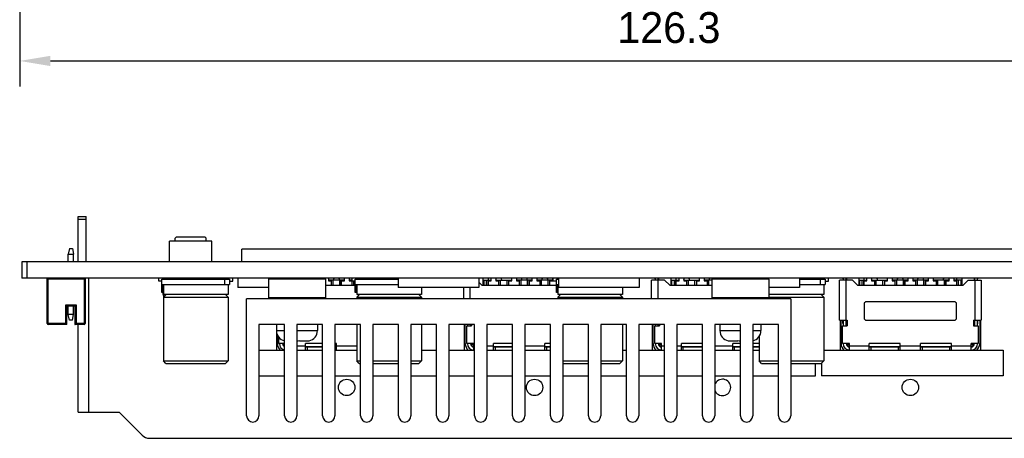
# Model space of a CAD drawing. Header units: millimetres. Extents: x 100 to 448, y 15 to 335.
# Tile 2 of 17: x 181 to 277, y 37 to 77. Entities that reach past the tile are written whole.
import ezdxf

# ---------------------------------------------------------------- set-up
doc = ezdxf.new("R2010")
doc.units = ezdxf.units.MM
doc.header["$LTSCALE"] = 16.335
doc.header["$PDMODE"] = 3
doc.header["$PDSIZE"] = 8
doc.layers.get('0').update_dxf_attribs({"linetype": 'CONTINUOUS'})
doc.layers.get('Defpoints').update_dxf_attribs({"linetype": 'CONTINUOUS'})
for name, color, linetype in [('00_COMPONENTS', 7, 'CONTINUOUS'), ('09_ALL_ROUNDS', 7, 'CONTINUOUS'), ('20_ALL_FEATURES', 7, 'CONTINUOUS'), ('51__DRAFT_DIMS', 7, 'CONTINUOUS')]:
    doc.layers.add(name, color=color, linetype=linetype)
doc.styles.get("Standard").update_dxf_attribs({"font": 'simfang.ttf'})
doc.dimstyles.new('DIMSTYLE_8', dxfattribs={"dimtxt": 3, "dimasz": 3, "dimexe": 2.5, "dimexo": 0.5, "dimgap": 0.75, "dimtad": 1, "dimdsep": 46, "dimtxsty": 'STANDARD', "dimblk": '_FILLED', "dimblk1": '_FILLED', "dimblk2": '_FILLED', "dimcen": 0.09, "dimclrt": 3, "dimazin": 2, "dimtp": 0.5, "dimtm": 0.5, "dimtfac": 1, "dimtofl": 0, "dimtmove": 0, "dimatfit": 3, "dimldrblk": '_FILLED', "dimfxl": 1, "dimtolj": 1, "dimarcsym": 0})

# ---------------------------------------------------------------- blocks, each defined once
blk = doc.blocks.new('_FILLED')
at = {"color": 0, "linetype": 'ByBlock'}
blk.add_solid([(0, 0), (-1, 0.167), (-1, -0.167)], dxfattribs=at)
blk = doc.blocks.new('*D18')
at = {"layer": '51__DRAFT_DIMS', "color": 0, "lineweight": -2}
for p, q in [((180.738, 120.571), (180.738, 70.734)), ((307.172, 110.071), (307.172, 70.734)), ((183.738, 73.234), (304.172, 73.234))]:
    blk.add_line(p, q, dxfattribs=at)
at = {"layer": 'Defpoints', "color": 0}
for p in [(180.738, 121.071), (307.172, 110.571), (307.172, 73.234)]:
    blk.add_point(p, dxfattribs=at)
at = {"layer": '51__DRAFT_DIMS', "color": 0, "linetype": 'ByBlock', "lineweight": -2, "xscale": 3, "yscale": 3, "zscale": 3, "rotation": 180}
blk.add_blockref('_FILLED', (180.738, 73.234), dxfattribs=at)
at = {"layer": '51__DRAFT_DIMS', "color": 0, "linetype": 'ByBlock', "lineweight": -2, "xscale": 3, "yscale": 3, "zscale": 3}
blk.add_blockref('_FILLED', (307.172, 73.234), dxfattribs=at)
at = {"layer": '51__DRAFT_DIMS', "color": 3, "insert": (243.967, 77.984), "char_height": 3, "attachment_point": 2, "line_spacing_factor": 0.9}
blk.add_mtext('\\A1;\\A1;{\\fFZLanTingHei-R-GBK|b0|i0|c134|p2;\\C256;126.3}', dxfattribs=at)

msp = doc.modelspace()

# ---------------------------------------------------------------- linework, layer by layer
at = {"layer": '00_COMPONENTS', "color": 0}
for p, q in [((185.573, 54.99), (185.473, 54.423)), ((185.573, 54.99), (185.873, 54.99)), ((185.873, 54.99), (185.973, 54.423)), ((185.473, 53.69), (185.473, 54.423)), ((185.973, 53.69), (185.973, 54.423)), ((292.087, 53.69), (180.937, 53.69)), ((180.937, 53.69), (180.937, 52.09)), ((181.437, 53.69), (181.437, 52.09)), ((292.087, 52.09), (180.937, 52.09)), ((183.523, 51.99), (183.423, 52.09)), ((183.423, 47.69), (183.423, 52.09)), ((187.023, 51.99), (183.523, 51.99)), ((183.523, 47.59), (183.523, 51.99)), ((187.023, 51.99), (187.123, 52.09)), ((187.023, 51.99), (187.023, 47.59)), ((187.123, 52.09), (187.123, 47.69)), ((194.284, 51.79), (194.284, 52.09)), ((194.584, 51.79), (194.284, 51.79)), ((194.584, 51.99), (201.184, 51.99)), ((194.584, 50.69), (194.584, 51.99)), ((195.384, 51.99), (195.384, 52.09)), ((196.384, 51.99), (196.384, 52.09)), ((199.384, 51.99), (199.384, 52.09)), ((200.384, 51.99), (200.384, 52.09)), ((200.684, 51.99), (200.684, 51.49)), ((201.184, 51.99), (201.184, 51.49)), ((201.184, 51.79), (201.484, 51.79)), ((201.484, 51.79), (201.484, 52.09)), ((201.978, 52.09), (201.978, 51.175)), ((204.957, 51.99), (205.057, 52.09)), ((204.957, 51.99), (205.057, 52.09)), ((210.517, 51.99), (204.957, 51.99)), ((204.957, 51.99), (204.957, 50.19)), ((210.517, 51.99), (210.417, 52.09)), ((210.517, 51.99), (210.517, 50.19)), ((210.813, 52.09), (210.813, 51.844)), ((212.363, 51.89), (210.813, 51.89)), ((210.813, 51.844), (211.088, 51.844)), ((211.088, 51.844), (211.088, 51.4)), ((211.118, 51.4), (211.118, 51.89)), ((211.268, 51.4), (211.268, 51.89)), ((211.292, 51.89), (211.363, 52.09)), ((211.813, 52.09), (211.883, 51.89)), ((211.908, 51.4), (211.908, 51.89)), ((212.058, 51.4), (212.058, 51.89)), ((212.088, 51.844), (212.363, 51.844)), ((212.088, 51.4), (212.088, 51.844)), ((212.363, 51.844), (212.363, 52.09)), ((212.813, 52.09), (212.813, 51.844)), ((213.118, 51.89), (212.813, 51.89)), ((212.813, 51.844), (213.088, 51.844)), ((213.088, 51.844), (213.088, 51.4)), ((213.114, 51.79), (213.114, 52.09)), ((213.414, 51.79), (213.114, 51.79)), ((213.118, 51.4), (213.118, 51.79)), ((213.268, 51.4), (213.268, 51.79)), ((213.414, 51.99), (217.599, 51.99)), ((213.414, 50.69), (213.414, 51.99)), ((214.214, 51.99), (214.214, 52.09)), ((215.214, 51.99), (215.214, 52.09)), ((215.827, 51.99), (215.863, 52.09)), ((216.313, 52.09), (216.348, 51.99)), ((216.363, 51.99), (216.363, 52.09)), ((216.813, 52.09), (216.813, 51.99)), ((217.088, 52.09), (217.088, 51.99)), ((217.588, 52.09), (217.588, 51.99)), ((217.599, 52.09), (217.599, 51.175)), ((225.453, 52.09), (225.453, 51.175)), ((225.887, 51.4), (225.887, 52.09)), ((225.887, 51.89), (226.662, 51.89)), ((225.962, 51.4), (225.962, 51.89)), ((226.207, 51.4), (226.207, 51.89)), ((226.357, 51.4), (226.357, 51.89)), ((226.387, 51.89), (226.387, 52.09)), ((226.387, 51.844), (226.662, 51.844)), ((226.387, 51.4), (226.387, 51.844)), ((226.662, 51.844), (226.662, 52.09)), ((227.112, 51.948), (227.162, 52.09)), ((227.112, 52.09), (227.112, 51.844)), ((227.112, 51.89), (228.662, 51.89)), ((227.112, 51.844), (227.387, 51.844)), ((227.387, 51.844), (227.387, 51.4)), ((227.417, 51.4), (227.417, 51.89)), ((227.567, 51.4), (227.567, 51.89)), ((227.612, 52.09), (227.683, 51.89)), ((228.207, 51.4), (228.207, 51.89)), ((228.357, 51.89), (228.357, 51.4)), ((228.387, 51.844), (228.662, 51.844)), ((228.387, 51.4), (228.387, 51.844)), ((228.662, 51.844), (228.662, 52.09)), ((229.112, 52.09), (229.112, 51.844)), ((230.662, 51.89), (229.112, 51.89)), ((229.112, 51.844), (229.387, 51.844)), ((229.387, 51.844), (229.387, 51.4)), ((229.417, 51.4), (229.417, 51.89)), ((229.567, 51.4), (229.567, 51.89)), ((229.592, 51.89), (229.662, 52.09)), ((230.112, 52.09), (230.183, 51.89)), ((230.207, 51.4), (230.207, 51.89)), ((230.357, 51.4), (230.357, 51.89)), ((230.387, 51.844), (230.662, 51.844)), ((230.387, 51.4), (230.387, 51.844)), ((230.662, 51.844), (230.662, 52.09)), ((231.112, 52.09), (231.112, 51.844)), ((232.662, 51.89), (231.112, 51.89)), ((231.112, 51.844), (231.387, 51.844)), ((231.387, 51.844), (231.387, 51.4)), ((231.417, 51.4), (231.417, 51.89)), ((231.567, 51.4), (231.567, 51.89)), ((231.592, 51.89), (231.662, 52.09)), ((232.112, 52.09), (232.183, 51.89)), ((232.207, 51.4), (232.207, 51.89)), ((232.357, 51.4), (232.357, 51.89)), ((232.387, 51.844), (232.662, 51.844)), ((232.387, 51.4), (232.387, 51.844)), ((232.662, 51.844), (232.662, 52.09)), ((232.706, 51.79), (232.706, 52.09)), ((233.006, 51.79), (232.706, 51.79)), ((233.006, 51.99), (233.22, 51.99)), ((233.006, 50.69), (233.006, 51.99)), ((233.22, 52.09), (233.22, 51.175)), ((241.074, 52.09), (241.074, 51.175)), ((243.55, 51.9), (242.287, 51.9)), ((242.287, 50.09), (242.287, 51.9)), ((242.637, 52.02), (242.637, 51.9)), ((242.887, 51.9), (242.887, 50.09)), ((242.937, 51.9), (242.937, 52.02)), ((242.962, 52.09), (242.962, 51.9)), ((243.55, 51.9), (244.05, 51.4)), ((244.187, 51.4), (244.187, 52.09)), ((244.187, 51.89), (244.962, 51.89)), ((244.262, 51.4), (244.262, 51.89)), ((244.507, 51.4), (244.507, 51.89)), ((244.657, 51.4), (244.657, 51.89)), ((244.687, 51.89), (244.687, 52.09)), ((244.687, 51.844), (244.962, 51.844)), ((244.687, 51.4), (244.687, 51.844)), ((244.962, 51.844), (244.962, 52.09)), ((245.412, 51.948), (245.462, 52.09)), ((245.412, 52.09), (245.412, 51.844)), ((245.412, 51.89), (246.962, 51.89)), ((245.412, 51.844), (245.687, 51.844)), ((245.687, 51.844), (245.687, 51.4)), ((245.717, 51.4), (245.717, 51.89)), ((245.867, 51.4), (245.867, 51.89)), ((245.912, 52.09), (245.983, 51.89)), ((246.507, 51.4), (246.507, 51.89)), ((246.657, 51.89), (246.657, 51.4)), ((246.687, 51.844), (246.962, 51.844)), ((246.687, 51.4), (246.687, 51.844)), ((246.962, 51.844), (246.962, 52.09)), ((247.412, 52.09), (247.412, 51.844)), ((248.157, 51.89), (247.412, 51.89)), ((247.412, 51.844), (247.687, 51.844)), ((247.687, 51.844), (247.687, 51.4)), ((247.717, 51.4), (247.717, 51.89)), ((247.867, 51.4), (247.867, 51.89)), ((247.892, 51.89), (247.962, 52.09)), ((248.157, 51.99), (248.257, 52.09)), ((253.717, 51.99), (248.157, 51.99)), ((248.157, 51.99), (248.157, 50.19)), ((253.717, 51.99), (253.617, 52.09)), ((253.717, 51.99), (253.717, 50.19)), ((256.695, 52.09), (256.695, 51.175)), ((256.695, 51.99), (259.198, 51.99)), ((257.398, 51.99), (257.398, 52.09)), ((258.398, 51.99), (258.398, 52.09)), ((258.698, 51.99), (258.698, 51.49)), ((259.198, 51.99), (259.198, 51.49)), ((259.198, 51.79), (259.498, 51.79)), ((259.498, 51.79), (259.498, 52.09)), ((261.85, 51.9), (260.587, 51.9)), ((260.587, 48), (260.587, 51.9)), ((260.937, 52.02), (260.937, 51.9)), ((261.187, 51.9), (261.187, 48)), ((261.237, 51.9), (261.237, 52.02)), ((261.262, 52.09), (261.262, 51.9)), ((261.85, 51.9), (262.35, 51.4)), ((262.487, 51.4), (262.487, 52.09)), ((262.487, 51.89), (263.262, 51.89)), ((262.562, 51.4), (262.562, 51.89)), ((262.807, 51.4), (262.807, 51.89)), ((262.957, 51.4), (262.957, 51.89)), ((262.987, 51.89), (262.987, 52.09)), ((262.987, 51.844), (263.262, 51.844)), ((262.987, 51.4), (262.987, 51.844)), ((263.262, 51.844), (263.262, 52.09)), ((263.712, 52.09), (263.712, 51.844)), ((263.712, 51.948), (263.762, 52.09)), ((263.712, 51.89), (265.262, 51.89)), ((263.712, 51.844), (263.987, 51.844)), ((263.987, 51.844), (263.987, 51.4)), ((264.017, 51.4), (264.017, 51.89)), ((264.167, 51.4), (264.167, 51.89)), ((264.212, 52.09), (264.283, 51.89)), ((264.807, 51.4), (264.807, 51.89)), ((264.957, 51.89), (264.957, 51.4)), ((264.987, 51.844), (265.262, 51.844)), ((264.987, 51.4), (264.987, 51.844)), ((265.262, 51.844), (265.262, 52.09)), ((265.712, 52.09), (265.712, 51.844)), ((267.262, 51.89), (265.712, 51.89)), ((265.712, 51.844), (265.987, 51.844)), ((265.987, 51.844), (265.987, 51.4)), ((266.017, 51.4), (266.017, 51.89)), ((266.167, 51.4), (266.167, 51.89)), ((266.192, 51.89), (266.262, 52.09)), ((266.712, 52.09), (266.783, 51.89)), ((266.807, 51.4), (266.807, 51.89)), ((266.957, 51.4), (266.957, 51.89)), ((266.987, 51.844), (267.262, 51.844)), ((266.987, 51.4), (266.987, 51.844)), ((267.262, 51.844), (267.262, 52.09)), ((267.712, 52.09), (267.712, 51.844)), ((269.262, 51.89), (267.712, 51.89)), ((267.712, 51.844), (267.987, 51.844)), ((267.987, 51.844), (267.987, 51.4)), ((268.017, 51.4), (268.017, 51.89)), ((268.167, 51.4), (268.167, 51.89)), ((268.192, 51.89), (268.262, 52.09)), ((268.712, 52.09), (268.783, 51.89)), ((268.807, 51.4), (268.807, 51.89)), ((268.957, 51.4), (268.957, 51.89)), ((268.987, 51.844), (269.262, 51.844)), ((268.987, 51.4), (268.987, 51.844)), ((269.262, 51.844), (269.262, 52.09)), ((269.712, 52.09), (269.712, 51.844)), ((271.262, 51.89), (269.712, 51.89)), ((269.712, 51.844), (269.987, 51.844)), ((269.987, 51.844), (269.987, 51.4)), ((270.017, 51.4), (270.017, 51.89)), ((270.167, 51.4), (270.167, 51.89)), ((270.692, 51.89), (270.762, 52.09)), ((270.807, 51.4), (270.807, 51.89)), ((270.957, 51.4), (270.957, 51.89)), ((270.987, 51.844), (271.262, 51.844)), ((270.987, 51.4), (270.987, 51.844)), ((271.212, 52.09), (271.262, 51.948)), ((271.262, 51.844), (271.262, 52.09)), ((271.712, 52.09), (271.712, 51.844)), ((272.487, 51.89), (271.712, 51.89)), ((271.712, 51.844), (271.987, 51.844)), ((271.987, 52.09), (271.987, 51.89)), ((271.987, 51.844), (271.987, 51.4)), ((272.017, 51.4), (272.017, 51.89)), ((272.167, 51.4), (272.167, 51.89)), ((272.412, 51.89), (272.412, 51.4)), ((272.487, 52.09), (272.487, 51.4)), ((272.625, 51.4), (273.125, 51.9)), ((273.125, 51.9), (274.387, 51.9)), ((273.712, 52.09), (273.712, 51.9)), ((273.737, 52.02), (273.737, 51.9)), ((273.787, 48), (273.787, 51.9)), ((274.037, 51.9), (274.037, 52.02)), ((274.387, 51.9), (274.387, 48)), ((194.584, 51.49), (201.184, 51.49)), ((194.684, 51.49), (194.684, 50.69)), ((194.734, 51.49), (194.734, 50.49)), ((201.034, 51.49), (201.034, 50.49)), ((204.957, 51.175), (201.978, 51.175)), ((210.517, 51.4), (213.414, 51.4)), ((213.414, 51.49), (217.599, 51.49)), ((213.514, 51.49), (213.514, 50.69)), ((213.564, 51.49), (213.564, 50.49)), ((225.453, 51.175), (217.599, 51.175)), ((219.864, 51.175), (219.864, 50.49)), ((223.987, 50.09), (223.987, 51.175)), ((224.587, 51.175), (224.587, 50.09)), ((225.453, 51.697), (225.75, 51.4)), ((225.75, 51.4), (233.006, 51.4)), ((233.006, 51.49), (233.22, 51.49)), ((233.106, 51.49), (233.106, 50.69)), ((233.156, 51.49), (233.156, 50.49)), ((241.074, 51.175), (233.22, 51.175)), ((239.456, 51.175), (239.456, 50.49)), ((244.05, 51.4), (248.157, 51.4)), ((256.695, 51.175), (253.717, 51.175)), ((256.695, 51.49), (259.198, 51.49)), ((259.048, 51.49), (259.048, 50.49)), ((262.35, 51.4), (272.625, 51.4)), ((194.734, 50.69), (194.584, 50.69)), ((201.034, 50.49), (194.734, 50.49)), ((194.984, 50.49), (194.734, 50.24)), ((194.734, 50.24), (201.034, 50.24)), ((194.734, 50.24), (194.734, 44.04)), ((200.784, 50.49), (201.034, 50.24)), ((201.034, 50.24), (201.034, 44.04)), ((255.837, 50.09), (202.837, 50.09)), ((202.837, 38.69), (202.837, 50.09)), ((210.517, 50.19), (204.957, 50.19)), ((205.057, 50.09), (204.957, 50.19)), ((205.057, 50.09), (204.957, 50.19)), ((210.417, 50.09), (210.517, 50.19)), ((213.564, 50.69), (213.414, 50.69)), ((219.864, 50.49), (213.564, 50.49)), ((213.814, 50.49), (213.564, 50.24)), ((213.564, 50.24), (219.864, 50.24)), ((213.564, 50.24), (213.564, 50.09)), ((219.614, 50.49), (219.864, 50.24)), ((219.864, 50.24), (219.864, 50.09)), ((233.156, 50.69), (233.006, 50.69)), ((239.456, 50.49), (233.156, 50.49)), ((233.406, 50.49), (233.156, 50.24)), ((233.156, 50.24), (239.456, 50.24)), ((233.156, 50.24), (233.156, 50.09)), ((239.206, 50.49), (239.456, 50.24)), ((239.456, 50.24), (239.456, 50.09)), ((253.717, 50.19), (248.157, 50.19)), ((248.257, 50.09), (248.157, 50.19)), ((253.617, 50.09), (253.717, 50.19)), ((259.048, 50.49), (253.717, 50.49)), ((253.717, 50.24), (259.048, 50.24)), ((255.837, 50.09), (255.837, 38.69)), ((258.798, 50.49), (259.048, 50.24)), ((259.048, 50.24), (259.048, 44.04)), ((185.223, 49.49), (186.223, 49.49)), ((185.323, 49.39), (185.223, 49.49)), ((185.223, 47.69), (185.223, 49.49)), ((185.323, 49.39), (186.123, 49.39)), ((185.323, 47.59), (185.323, 49.39)), ((185.473, 48.557), (185.473, 49.39)), ((185.973, 48.557), (185.973, 49.39)), ((186.123, 49.39), (186.223, 49.49)), ((186.123, 49.39), (186.123, 47.59)), ((186.223, 49.49), (186.223, 47.69)), ((262.987, 49.6), (262.987, 48.2)), ((271.787, 49.8), (263.187, 49.8)), ((271.987, 48.2), (271.987, 49.6)), ((185.573, 47.99), (185.473, 48.557)), ((185.873, 47.99), (185.573, 47.99)), ((185.873, 47.99), (185.973, 48.557)), ((260.587, 48), (261.337, 48)), ((260.737, 45.72), (260.737, 48)), ((260.922, 47.711), (260.922, 48)), ((260.937, 48), (260.937, 47.47)), ((261.237, 47.47), (261.237, 48)), ((261.262, 47.47), (261.262, 48)), ((261.337, 48), (261.337, 47.47)), ((263.187, 48), (271.787, 48)), ((273.637, 48), (274.387, 48)), ((273.637, 48), (273.637, 47.47)), ((273.712, 47.47), (273.712, 48)), ((273.737, 48), (273.737, 47.47)), ((274.037, 47.47), (274.037, 48)), ((274.052, 47.711), (274.052, 48)), ((274.237, 48), (274.237, 45.72)), ((185.223, 47.69), (183.423, 47.69)), ((185.323, 47.59), (183.523, 47.59)), ((185.323, 47.59), (185.223, 47.69)), ((186.123, 47.59), (186.223, 47.69)), ((187.023, 47.59), (186.123, 47.59)), ((187.123, 47.69), (186.223, 47.69)), ((206.537, 47.59), (204.037, 47.59)), ((204.037, 47.59), (204.037, 38.69)), ((205.737, 47.59), (205.737, 46.99)), ((206.537, 38.69), (206.537, 47.59)), ((210.237, 47.59), (207.737, 47.59)), ((207.737, 47.59), (207.737, 38.69)), ((209.737, 47.59), (209.737, 46.99)), ((210.237, 38.69), (210.237, 47.59)), ((213.937, 47.59), (211.437, 47.59)), ((211.437, 47.59), (211.437, 38.69)), ((213.564, 47.59), (213.564, 44.04)), ((213.937, 38.69), (213.937, 47.59)), ((217.637, 47.59), (215.137, 47.59)), ((215.137, 47.59), (215.137, 38.69)), ((217.637, 38.69), (217.637, 47.59)), ((221.337, 47.59), (218.837, 47.59)), ((218.837, 47.59), (218.837, 38.69)), ((219.864, 47.59), (219.864, 44.04)), ((221.337, 38.69), (221.337, 47.59)), ((225.037, 47.59), (222.537, 47.59)), ((222.537, 47.59), (222.537, 38.69)), ((224.137, 45.72), (224.137, 47.59)), ((224.287, 47.47), (224.737, 47.47)), ((224.287, 45.74), (224.287, 47.47)), ((224.337, 47.59), (224.337, 47.47)), ((224.637, 47.47), (224.637, 47.59)), ((224.662, 47.47), (224.662, 47.59)), ((224.737, 47.59), (224.737, 47.47)), ((225.037, 38.69), (225.037, 47.59)), ((228.737, 47.59), (226.237, 47.59)), ((226.237, 47.59), (226.237, 38.69)), ((228.737, 38.69), (228.737, 47.59)), ((232.437, 47.59), (229.937, 47.59)), ((229.937, 47.59), (229.937, 38.69)), ((232.437, 38.69), (232.437, 47.59)), ((236.137, 47.59), (233.637, 47.59)), ((233.637, 47.59), (233.637, 38.69)), ((236.137, 38.69), (236.137, 47.59)), ((239.837, 47.59), (237.337, 47.59)), ((237.337, 47.59), (237.337, 38.69)), ((239.456, 47.59), (239.456, 44.04)), ((239.837, 38.69), (239.837, 47.59)), ((243.537, 47.59), (241.037, 47.59)), ((241.037, 47.59), (241.037, 38.69)), ((242.437, 45.72), (242.437, 47.59)), ((242.587, 47.47), (243.037, 47.47)), ((242.587, 45.74), (242.587, 47.47)), ((242.637, 47.59), (242.637, 47.47)), ((242.937, 47.47), (242.937, 47.59)), ((242.962, 47.47), (242.962, 47.59)), ((243.037, 47.59), (243.037, 47.47)), ((243.537, 38.69), (243.537, 47.59)), ((247.237, 47.59), (244.737, 47.59)), ((244.737, 47.59), (244.737, 38.69)), ((247.237, 38.69), (247.237, 47.59)), ((250.937, 47.59), (248.437, 47.59)), ((248.437, 47.59), (248.437, 38.69)), ((248.937, 47.59), (248.937, 46.99)), ((250.937, 38.69), (250.937, 47.59)), ((254.637, 47.59), (252.137, 47.59)), ((252.137, 47.59), (252.137, 38.69)), ((252.937, 47.59), (252.937, 46.99)), ((254.637, 38.69), (254.637, 47.59)), ((260.887, 47.47), (261.337, 47.47)), ((260.887, 45.74), (260.887, 47.47)), ((260.922, 47.711), (260.937, 47.711)), ((261.262, 47.63), (261.237, 47.63)), ((273.637, 47.47), (274.087, 47.47)), ((273.737, 47.63), (273.712, 47.63)), ((274.037, 47.711), (274.052, 47.711)), ((274.087, 47.47), (274.087, 45.74)), ((205.737, 46.99), (206.537, 46.99)), ((205.838, 45.72), (205.838, 46.554)), ((205.988, 45.74), (205.988, 46.328)), ((207.737, 46.99), (209.737, 46.99)), ((248.937, 46.99), (250.937, 46.99)), ((252.137, 46.99), (252.937, 46.99)), ((252.748, 46.405), (252.748, 44.04)), ((204.037, 45.1), (206.537, 45.1)), ((206.537, 45.74), (205.988, 45.74)), ((206.038, 45.74), (206.038, 45.72)), ((206.338, 45.72), (206.338, 45.74)), ((206.363, 45.74), (206.363, 45.675)), ((206.537, 45.5), (206.363, 45.675)), ((206.537, 45.625), (206.413, 45.625)), ((207.737, 45.5), (208.588, 45.5)), ((207.737, 45.1), (210.237, 45.1)), ((207.987, 46.011), (207.987, 45.99)), ((207.987, 45.99), (208.705, 45.99)), ((210.237, 45.74), (208.588, 45.74)), ((208.588, 45.1), (208.588, 45.74)), ((208.588, 45.425), (210.237, 45.425)), ((210.237, 45.4), (208.588, 45.4)), ((208.738, 45.4), (208.738, 45.1)), ((208.916, 46.011), (208.92, 46.007)), ((211.588, 45.74), (211.437, 45.74)), ((211.437, 45.425), (211.588, 45.425)), ((211.588, 45.4), (211.438, 45.4)), ((211.438, 45.1), (213.564, 45.1)), ((211.588, 45.1), (211.588, 45.74)), ((211.588, 45.5), (213.564, 45.5)), ((219.864, 45.1), (221.337, 45.1)), ((222.537, 45.1), (225.037, 45.1)), ((224.957, 45.74), (224.287, 45.74)), ((224.337, 45.74), (224.337, 45.72)), ((224.637, 45.72), (224.637, 45.74)), ((224.662, 45.74), (224.662, 45.675)), ((224.912, 45.425), (224.662, 45.675)), ((224.957, 45.625), (224.712, 45.625)), ((224.912, 45.425), (224.957, 45.425)), ((224.957, 45.1), (224.957, 45.74)), ((224.957, 45.5), (225.037, 45.5)), ((226.237, 45.5), (226.887, 45.5)), ((226.237, 45.1), (228.737, 45.1)), ((228.737, 45.74), (226.887, 45.74)), ((226.887, 45.1), (226.887, 45.74)), ((226.887, 45.425), (228.737, 45.425)), ((228.737, 45.4), (226.887, 45.4)), ((227.037, 45.4), (227.037, 45.1)), ((229.937, 45.5), (231.887, 45.5)), ((229.937, 45.1), (232.437, 45.1)), ((232.437, 45.74), (231.887, 45.74)), ((231.887, 45.1), (231.887, 45.74)), ((231.887, 45.425), (232.437, 45.425)), ((232.437, 45.4), (231.887, 45.4)), ((232.037, 45.4), (232.037, 45.1)), ((239.456, 45.1), (239.837, 45.1)), ((241.037, 45.1), (243.537, 45.1)), ((243.257, 45.74), (242.587, 45.74)), ((242.637, 45.74), (242.637, 45.72)), ((242.937, 45.72), (242.937, 45.74)), ((242.962, 45.74), (242.962, 45.675)), ((243.212, 45.425), (242.962, 45.675)), ((243.257, 45.625), (243.012, 45.625)), ((243.212, 45.425), (243.257, 45.425)), ((243.257, 45.1), (243.257, 45.74)), ((243.257, 45.5), (243.537, 45.5)), ((244.737, 45.5), (245.187, 45.5)), ((244.737, 45.1), (247.237, 45.1)), ((247.237, 45.74), (245.187, 45.74)), ((245.187, 45.1), (245.187, 45.74)), ((245.187, 45.425), (247.237, 45.425)), ((247.237, 45.4), (245.187, 45.4)), ((245.337, 45.4), (245.337, 45.1)), ((248.437, 45.5), (250.187, 45.5)), ((248.437, 45.1), (250.937, 45.1)), ((249.754, 46.007), (249.758, 46.011)), ((249.969, 45.99), (250.687, 45.99)), ((250.937, 45.74), (250.187, 45.74)), ((250.187, 45.1), (250.187, 45.74)), ((250.187, 45.425), (250.937, 45.425)), ((250.937, 45.4), (250.187, 45.4)), ((250.337, 45.4), (250.337, 45.1)), ((250.687, 45.99), (250.687, 46.011)), ((252.748, 45.74), (252.137, 45.74)), ((252.137, 45.425), (252.748, 45.425)), ((252.748, 45.4), (252.137, 45.4)), ((252.137, 45.1), (252.748, 45.1)), ((259.048, 45.1), (276.537, 45.1)), ((261.557, 45.74), (260.887, 45.74)), ((260.937, 45.74), (260.937, 45.72)), ((261.237, 45.72), (261.237, 45.74)), ((261.262, 45.74), (261.262, 45.675)), ((261.512, 45.425), (261.262, 45.675)), ((261.557, 45.625), (261.312, 45.625)), ((261.512, 45.425), (261.557, 45.425)), ((261.557, 45.1), (261.557, 45.74)), ((261.557, 45.5), (263.487, 45.5)), ((266.487, 45.74), (263.487, 45.74)), ((263.487, 45.1), (263.487, 45.74)), ((263.487, 45.425), (266.487, 45.425)), ((266.487, 45.4), (263.487, 45.4)), ((263.637, 45.4), (263.637, 45.1)), ((265.576, 45.425), (265.619, 45.401)), ((266.337, 45.1), (266.337, 45.4)), ((266.487, 45.1), (266.487, 45.74)), ((266.487, 45.5), (268.487, 45.5)), ((271.487, 45.74), (268.487, 45.74)), ((268.487, 45.1), (268.487, 45.74)), ((268.487, 45.425), (271.487, 45.425)), ((271.487, 45.4), (268.487, 45.4)), ((268.637, 45.4), (268.637, 45.1)), ((269.356, 45.401), (269.398, 45.425)), ((271.337, 45.1), (271.337, 45.4)), ((271.487, 45.1), (271.487, 45.74)), ((271.487, 45.5), (273.417, 45.5)), ((274.087, 45.74), (273.417, 45.74)), ((273.417, 45.1), (273.417, 45.74)), ((273.662, 45.625), (273.417, 45.625)), ((273.462, 45.425), (273.417, 45.425)), ((273.462, 45.425), (273.712, 45.675)), ((273.712, 45.675), (273.712, 45.74)), ((273.737, 45.74), (273.737, 45.72)), ((274.037, 45.72), (274.037, 45.74)), ((276.537, 45.1), (276.537, 42.6)), ((194.734, 44.04), (201.034, 44.04)), ((194.984, 43.79), (194.734, 44.04)), ((194.984, 43.79), (200.784, 43.79)), ((200.784, 43.79), (201.034, 44.04)), ((213.564, 44.04), (213.937, 44.04)), ((213.814, 43.79), (213.564, 44.04)), ((213.814, 43.79), (213.937, 43.79)), ((215.137, 44.04), (217.637, 44.04)), ((215.137, 43.79), (217.637, 43.79)), ((218.837, 44.04), (219.864, 44.04)), ((218.837, 43.79), (219.614, 43.79)), ((219.614, 43.79), (219.864, 44.04)), ((233.637, 44.04), (236.137, 44.04)), ((233.637, 43.79), (236.137, 43.79)), ((237.337, 44.04), (239.456, 44.04)), ((237.337, 43.79), (239.206, 43.79)), ((239.206, 43.79), (239.456, 44.04)), ((252.748, 44.04), (254.637, 44.04)), ((252.998, 43.79), (252.748, 44.04)), ((252.998, 43.79), (254.637, 43.79)), ((255.837, 44.04), (259.048, 44.04)), ((255.837, 43.79), (258.798, 43.79)), ((258.237, 42.6), (258.237, 43.79)), ((258.798, 43.79), (259.048, 44.04)), ((258.837, 43.829), (258.837, 42.6)), ((204.037, 42.6), (206.537, 42.6)), ((207.737, 42.6), (210.237, 42.6)), ((211.437, 42.6), (213.937, 42.6)), ((215.137, 42.6), (217.637, 42.6)), ((218.837, 42.6), (221.337, 42.6)), ((222.537, 42.6), (225.037, 42.6)), ((226.237, 42.6), (228.737, 42.6)), ((229.937, 42.6), (232.437, 42.6)), ((233.637, 42.6), (236.137, 42.6)), ((237.337, 42.6), (239.837, 42.6)), ((241.037, 42.6), (243.537, 42.6)), ((244.737, 42.6), (247.237, 42.6)), ((248.437, 42.6), (250.937, 42.6)), ((252.137, 42.6), (254.637, 42.6)), ((255.837, 42.6), (258.237, 42.6)), ((276.537, 42.6), (258.837, 42.6))]:
    msp.add_line(p, q, dxfattribs=at)
for points in [[(183.466, 52.047), (183.453, 52.06), (183.442, 52.071), (183.432, 52.08), (183.426, 52.086), (183.423, 52.09)], [(183.523, 51.99), (183.509, 52.005), (183.494, 52.019), (183.48, 52.033)], [(187.023, 51.99), (187.038, 52.004), (187.053, 52.019), (187.067, 52.033)], [(187.081, 52.047), (187.094, 52.06), (187.105, 52.071), (187.113, 52.081), (187.119, 52.087), (187.123, 52.09)], [(185.267, 49.446), (185.252, 49.46), (185.238, 49.475), (185.223, 49.49)], [(185.323, 49.39), (185.321, 49.394), (185.315, 49.4), (185.305, 49.408), (185.293, 49.419), (185.281, 49.432)], [(186.123, 49.39), (186.127, 49.392), (186.133, 49.398), (186.142, 49.408), (186.153, 49.42), (186.166, 49.432)], [(186.18, 49.446), (186.194, 49.461), (186.208, 49.475), (186.223, 49.49)], [(185.267, 47.646), (185.253, 47.661), (185.238, 47.675), (185.223, 47.69)], [(185.323, 47.59), (185.319, 47.592), (185.313, 47.598), (185.305, 47.608), (185.294, 47.62), (185.281, 47.632)], [(186.123, 47.59), (186.126, 47.594), (186.132, 47.6), (186.142, 47.608), (186.153, 47.619), (186.166, 47.632)], [(186.18, 47.646), (186.194, 47.66), (186.209, 47.675), (186.223, 47.69)]]:
    msp.add_lwpolyline(points, dxfattribs=at)
for centre, radius, start, end in [((242.337, 52.02), 0.3, 0, 13.47392), ((242.337, 52.02), 0.6, 0, 6.71093), ((260.637, 52.02), 0.3, 0, 13.47392), ((260.637, 52.02), 0.6, 0, 6.71093), ((274.337, 52.02), 0.6, 173.28907, 180), ((274.337, 52.02), 0.3, 166.50531, 180), ((263.187, 49.6), 0.2, 90, 180), ((271.787, 49.6), 0.2, 0, 90), ((263.187, 48.2), 0.2, 180, 270), ((271.787, 48.2), 0.2, 270, 0), ((183.523, 47.69), 0.1, 180, 270), ((187.023, 47.69), 0.1, 270, 0), ((206.737, 46.99), 1, 180.00113, 258.45956), ((208.737, 46.99), 1, 280.5501, 359.99933), ((249.937, 46.99), 1, 180.00113, 259.4499), ((251.937, 46.99), 1, 281.53994, 359.99933), ((206.658, 45.72), 0.82, 180, 229.12968), ((206.658, 45.72), 0.62, 180, 258.78659), ((206.658, 45.72), 0.32, 180, 247.87206), ((207.742, 52.944), 6.937, 269.9596, 272.02481), ((208.705, 47.068), 1.079, 269.99967, 270.94054), ((224.957, 45.72), 0.82, 180, 229.12968), ((224.957, 45.72), 0.62, 180, 270), ((224.957, 45.72), 0.32, 180, 270), ((243.257, 45.72), 0.82, 180, 229.12968), ((243.257, 45.72), 0.62, 180, 270), ((243.257, 45.72), 0.32, 180, 270), ((249.969, 47.06), 1.07, 269.0515, 270.00004), ((250.932, 52.944), 6.937, 267.97469, 270.04), ((261.557, 45.72), 0.82, 180, 229.12968), ((261.557, 45.72), 0.62, 180, 270), ((261.557, 45.72), 0.32, 180, 270), ((273.417, 45.72), 0.62, 270, 0), ((273.417, 45.72), 0.32, 270, 0), ((273.417, 45.72), 0.82, 310.87032, 0), ((203.437, 38.69), 0.6, 180, 0), ((207.137, 38.69), 0.6, 180, 0), ((210.837, 38.69), 0.6, 180, 0), ((214.537, 38.69), 0.6, 180, 0), ((218.237, 38.69), 0.6, 180, 0), ((221.937, 38.69), 0.6, 180, 0), ((225.637, 38.69), 0.6, 180, 0), ((229.337, 38.69), 0.6, 180, 0), ((233.037, 38.69), 0.6, 180, 0), ((236.737, 38.69), 0.6, 180, 0), ((240.437, 38.69), 0.6, 180, 0), ((244.137, 38.69), 0.6, 180, 0), ((247.837, 38.69), 0.6, 180, 0), ((251.537, 38.69), 0.6, 180, 0), ((255.237, 38.69), 0.6, 180, 0)]:
    msp.add_arc(centre, radius, start, end, dxfattribs=at)
for points, knots in [([(185.473, 54.423), (185.473, 54.422), (185.476, 54.423), (185.479, 54.421), (185.485, 54.421), (185.493, 54.42), (185.504, 54.42), (185.522, 54.419), (185.549, 54.419), (185.586, 54.42), (185.629, 54.421), (185.675, 54.422), (185.723, 54.423), (185.771, 54.423), (185.818, 54.422), (185.86, 54.421), (185.898, 54.42), (185.925, 54.42), (185.943, 54.421), (185.954, 54.421), (185.962, 54.422), (185.968, 54.422), (185.971, 54.423), (185.973, 54.422), (185.973, 54.423)], [0, 0, 0, 0, 0.002487, 0.009828, 0.021851, 0.038395, 0.059305, 0.084432, 0.146607, 0.222409, 0.30874, 0.402452, 0.500003, 0.597554, 0.691268, 0.777614, 0.853443, 0.915641, 0.940771, 0.961675, 0.978204, 0.990205, 0.997524, 1, 1, 1, 1]), ([(185.973, 48.557), (185.973, 48.557), (185.971, 48.556), (185.968, 48.558), (185.962, 48.558), (185.954, 48.558), (185.943, 48.559), (185.925, 48.559), (185.898, 48.559), (185.86, 48.558), (185.818, 48.557), (185.771, 48.557), (185.723, 48.557), (185.675, 48.557), (185.629, 48.558), (185.586, 48.559), (185.549, 48.56), (185.522, 48.56), (185.504, 48.559), (185.493, 48.559), (185.485, 48.558), (185.479, 48.558), (185.476, 48.557), (185.473, 48.557), (185.473, 48.557)], [0, 0, 0, 0, 0.002476, 0.009795, 0.021796, 0.038325, 0.059229, 0.084359, 0.146557, 0.222386, 0.308732, 0.402446, 0.499997, 0.597548, 0.69126, 0.777591, 0.853393, 0.915568, 0.940695, 0.961605, 0.978149, 0.990172, 0.997513, 1, 1, 1, 1]), ([(260.922, 47.711), (260.922, 47.705), (260.923, 47.679), (260.93, 47.654), (260.937, 47.637)], [0, 0, 0, 0, 0.254423, 1, 1, 1, 1]), ([(274.044, 47.657), (274.046, 47.662), (274.05, 47.679), (274.052, 47.698), (274.052, 47.711)], [0, 0, 0, 0, 0.247606, 1, 1, 1, 1]), ([(208.705, 45.99), (208.723, 45.99), (208.794, 45.991), (208.864, 46), (208.916, 46.011)], [0, 0, 0, 0, 0.250155, 1, 1, 1, 1]), ([(249.758, 46.011), (249.776, 46.007), (249.845, 45.995), (249.916, 45.99), (249.969, 45.99)], [0, 0, 0, 0, 0.250155, 1, 1, 1, 1])]:
    msp.add_open_spline(points, degree=3, knots=knots, dxfattribs=at)
at = {"layer": '09_ALL_ROUNDS', "color": 0}
for p, q in [((260.637, 48), (260.637, 45.1)), ((274.337, 45.1), (274.337, 48)), ((224.037, 47.59), (224.037, 45.1)), ((242.337, 47.59), (242.337, 45.1)), ((205.737, 46.99), (205.737, 45.1))]:
    msp.add_line(p, q, dxfattribs=at)
at = {"layer": '20_ALL_FEATURES', "color": 0}
for p, q in [((186.427, 58.1), (187.227, 58.1)), ((186.427, 53.69), (186.427, 58.1)), ((187.227, 57.8), (186.427, 57.8)), ((187.227, 53.69), (187.227, 58.1)), ((199.437, 55.69), (195.337, 55.69)), ((195.337, 53.69), (195.337, 55.69)), ((195.987, 56.09), (195.887, 55.99)), ((195.887, 55.69), (195.887, 55.99)), ((198.787, 56.09), (195.987, 56.09)), ((198.787, 56.09), (198.887, 55.99)), ((198.887, 55.69), (198.887, 55.99)), ((199.437, 53.69), (199.437, 55.69)), ((205.25, 54.93), (202.387, 54.93)), ((202.387, 53.69), (202.387, 54.93)), ((208.363, 54.93), (205.25, 54.93)), ((277.787, 54.93), (208.363, 54.93)), ((187.427, 52.09), (187.427, 39.05)), ((186.427, 39.05), (186.427, 47.59)), ((186.427, 39.05), (190.427, 39.05)), ((192.674, 36.803), (190.427, 39.05)), ((193.381, 36.51), (295.453, 36.51))]:
    msp.add_line(p, q, dxfattribs=at)
for centre in [(212.587, 41.46), (230.887, 41.46), (267.487, 41.46)]:
    msp.add_circle(centre, 0.8, dxfattribs=at)
for centre, radius, start, end in [((195.662, 50.76), 1, 184.1106, 208.21678), ((249.187, 41.46), 0.8, 199.9803, 160.0197), ((193.381, 37.51), 1, 225, 270)]:
    msp.add_arc(centre, radius, start, end, dxfattribs=at)

# ---------------------------------------------------------------- dimensions: what is measured, and where the dimension line sits
at = {"layer": '51__DRAFT_DIMS'}
dim = msp.add_linear_dim(base=(307.172, 73.234), p1=(180.738, 121.071), p2=(307.172, 110.571), text='\\A1;{\\fFZLanTingHei-R-GBK|b0|i0|c134|p2;\\C256;126.3}', dimstyle='DIMSTYLE_8', override={"dimtxsty": 'STANDARD'}, dxfattribs=at)
dim.commit()
dim.dimension.update_dxf_attribs({"geometry": '*D18', "text_midpoint": (243.967, 73.234), "dimtype": 160})

doc.saveas('drawing.dxf')
